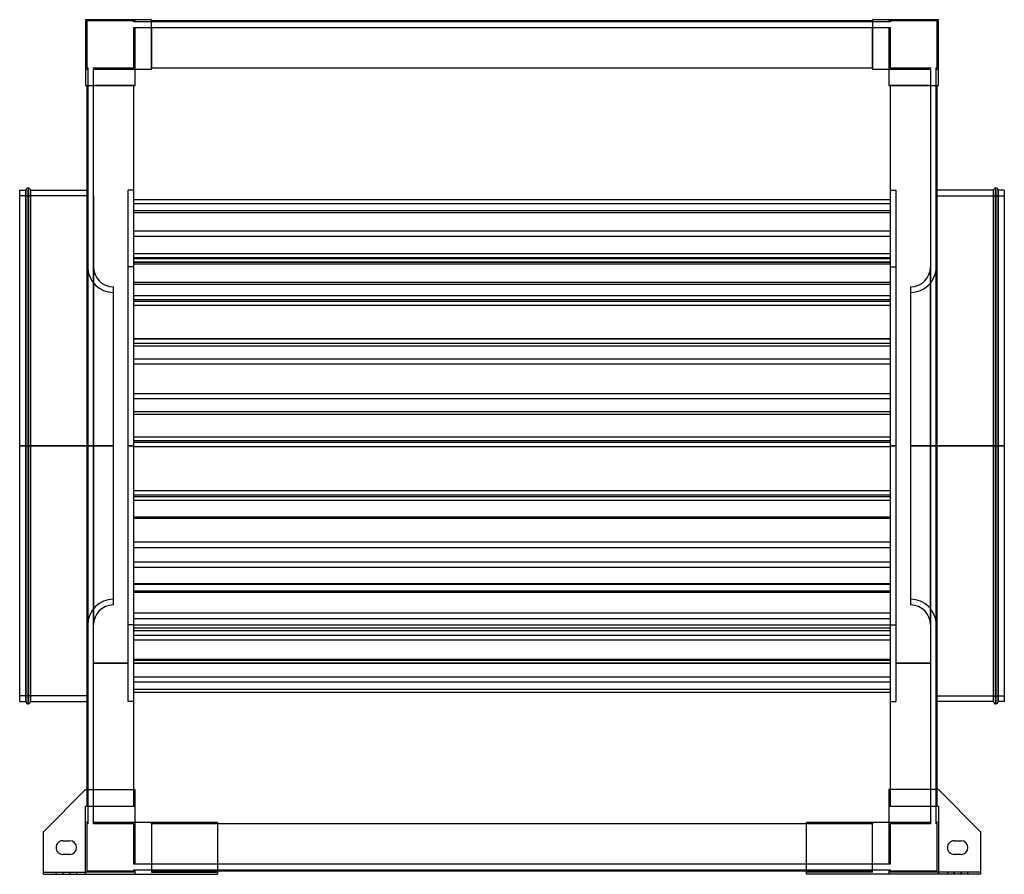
# Model space of a CAD drawing. Header units: millimetres. Extents: x -433 to 433, y -377 to 375.
import ezdxf

# ---------------------------------------------------------------- set-up
doc = ezdxf.new("R2010")
doc.units = ezdxf.units.MM
doc.layers.add('MAIN-1', color=7, linetype='Continuous')
doc.layers.add('MAIN-2', color=7, linetype='Continuous')

msp = doc.modelspace()

# ---------------------------------------------------------------- linework, layer by layer
at = {"layer": 'MAIN-1'}
for p, q in [((-317, 375), (-375, 375)), ((-375, 375), (-375, 317)), ((-317, 331.5), (-317, 375)), ((317, 374), (-317, 374)), ((317, 375), (317, 331.5)), ((375, 375), (317, 375)), ((375, 317), (375, 375)), ((-331.5, 317), (-331.5, 331.5)), ((-331.5, 331.5), (-317, 331.5)), ((-317, 332.5), (317, 332.5)), ((317, 331.5), (331.5, 331.5)), ((331.5, 331.5), (331.5, 317)), ((-375, 317), (-331.5, 317)), ((-374, 317), (-374, -302.5)), ((-332.5, -302.5), (-332.5, 317)), ((331.5, 317), (375, 317)), ((332.5, 317), (332.5, -302.5)), ((374, -302.5), (374, 317)), ((-425.5, 0), (-425.5, 227)), ((425.5, 227), (425.5, 0)), ((-433, 0), (-433, 225)), ((-433, 225), (-427.5, 225)), ((-427.5, 0), (-427.5, 225)), ((-423.5, 225), (-423.5, 0)), ((-423.5, 225), (-374, 225)), ((423.5, 225), (374, 225)), ((423.5, 0), (423.5, 225)), ((427.5, 225), (427.5, 0)), ((433, 225), (427.5, 225)), ((433, 225), (433, 0)), ((-423.5, 0), (-423.5, -225)), ((423.5, 0), (374, 0)), ((423.5, 0), (425.5, 0)), ((425.5, 0), (425.5, -227)), ((427.5, 0), (425.5, 0)), ((433, 0), (427.5, 0)), ((427.5, 0), (427.5, -225)), ((433, 0), (433, -225)), ((-427.5, 0), (-433, 0)), ((-433, -225), (-433, 0)), ((-425.5, 0), (-427.5, 0)), ((-427.5, -225), (-427.5, 0)), ((-423.5, 0), (-425.5, 0)), ((-425.5, -227), (-425.5, 0)), ((-374, 0), (-423.5, 0)), ((423.5, -225), (423.5, 0)), ((-433, -225), (-427.5, -225)), ((-423.5, -225), (-374, -225)), ((423.5, -225), (374, -225)), ((433, -225), (427.5, -225)), ((-375, -302.5), (-412, -339.5)), ((-375, -302.5), (-331.5, -302.5)), ((-331.5, -331.5), (-331.5, -302.5)), ((375, -302.5), (331.5, -302.5)), ((331.5, -302.5), (331.5, -331.5)), ((412, -339.5), (375, -302.5)), ((-259, -331.5), (-331.5, -331.5)), ((-259, -331.5), (-259, -377)), ((259, -332.5), (-259, -332.5)), ((331.5, -331.5), (259, -331.5)), ((259, -377), (259, -331.5)), ((-412, -377), (-412, -339.5)), ((412, -339.5), (412, -377)), ((-395, -347.5), (-389, -347.5)), ((389, -347.5), (395, -347.5)), ((-389, -359.5), (-395, -359.5)), ((395, -359.5), (389, -359.5)), ((-412, -377), (-259, -377)), ((-259, -374), (259, -374)), ((412, -377), (259, -377))]:
    msp.add_line(p, q, dxfattribs=at)
for centre, radius, start, end in [((-425.5, 225), 2, 89.99998, 180.00002), ((-425.5, 225), 2, 0, 89.99998), ((425.5, 225), 2, 89.99998, 180.00002), ((425.5, 225), 2, 0, 89.99998), ((-425.5, -225), 2, 180.00002, 270.00002), ((-425.5, -225), 2, 270.00002, 0), ((425.5, -225), 2, 180.00002, 270.00002), ((425.5, -225), 2, 270.00002, 0), ((-395, -353.5), 6, 89.99998, 180.00002), ((-395, -353.5), 6, 180.00002, 270.00002), ((-389, -353.5), 6, 0, 89.99998), ((-389, -353.5), 6, 270.00002, 0), ((389, -353.5), 6, 89.99998, 180.00002), ((389, -353.5), 6, 180.00002, 270.00002), ((395, -353.5), 6, 0, 89.99998), ((395, -353.5), 6, 270.00002, 0)]:
    msp.add_arc(centre, radius, start, end, dxfattribs=at)
at = {"layer": 'MAIN-2'}
for p, q in [((-375, 375), (-375, 375)), ((-375, 375), (-375, 375)), ((-332.5, 374), (-374, 374)), ((-374, 374), (-374, 332.5)), ((-374, 374), (-374, 374)), ((-332.5, 373), (-332.5, 374)), ((-332.5, 374), (-332.5, 374)), ((-331.5, 373), (-332.5, 373)), ((-332.5, 373), (-332.5, 373)), ((-331.5, 373), (-331.5, 375)), ((-331.5, 375), (-331.5, 375)), ((-331.5, 375), (-331.5, 375)), ((-331.5, 373), (-331.5, 373)), ((-317, 373), (-331.5, 373)), ((-331.5, 373), (-331.5, 373)), ((-317, 375), (-317, 375)), ((-317, 375), (-317, 375)), ((-317, 374), (-317, 374)), ((-317, 374), (-317, 374)), ((-317, 373), (-317, 373)), ((317, 373), (-317, 373)), ((-317, 373), (-317, 373)), ((317, 375), (317, 375)), ((317, 375), (317, 375)), ((317, 374), (317, 374)), ((317, 374), (317, 374)), ((317, 373), (317, 373)), ((331.5, 373), (317, 373)), ((317, 373), (317, 373)), ((331.5, 375), (331.5, 375)), ((331.5, 375), (331.5, 373)), ((331.5, 375), (331.5, 375)), ((331.5, 373), (331.5, 373)), ((332.5, 373), (331.5, 373)), ((331.5, 373), (331.5, 373)), ((332.5, 374), (332.5, 373)), ((332.5, 374), (332.5, 374)), ((374, 374), (332.5, 374)), ((332.5, 373), (332.5, 373)), ((374, 332.5), (374, 374)), ((374, 374), (374, 374)), ((375, 375), (375, 375)), ((375, 375), (375, 375)), ((-332.5, 332.5), (-332.5, 368)), ((-332.5, 368), (-331.5, 368)), ((-332.5, 368), (-332.5, 368)), ((-331.5, 368), (-317, 368)), ((-331.5, 368), (-331.5, 368)), ((-331.5, 368), (-331.5, 368)), ((-331.5, 331.5), (-331.5, 368)), ((-317, 368), (-317, 368)), ((-317, 368), (317, 368)), ((-317, 368), (-317, 368)), ((-317, 368), (-317, 332.5)), ((317, 368), (317, 368)), ((317, 368), (331.5, 368)), ((317, 368), (317, 368)), ((317, 332.5), (317, 368)), ((331.5, 368), (332.5, 368)), ((331.5, 368), (331.5, 368)), ((331.5, 368), (331.5, 368)), ((331.5, 368), (331.5, 331.5)), ((332.5, 368), (332.5, 332.5)), ((332.5, 368), (332.5, 368)), ((-375, 331.5), (-375, 331.5)), ((-375, 331.5), (-373, 331.5)), ((-375, 331.5), (-375, 331.5)), ((-374, 332.5), (-373, 332.5)), ((-374, 332.5), (-374, 332.5)), ((-373, 332.5), (-373, 331.5)), ((-373, 332.5), (-373, 332.5)), ((-373, 331.5), (-373, 317)), ((-373, 331.5), (-373, 331.5)), ((-373, 331.5), (-373, 331.5)), ((-368, 332.5), (-368, 332.5)), ((-368, 331.5), (-368, 332.5)), ((-368, 332.5), (-332.5, 332.5)), ((-368, 331.5), (-368, 331.5)), ((-368, 331.5), (-368, 331.5)), ((-368, 317), (-368, 331.5)), ((-368, 331.5), (-331.5, 331.5)), ((-332.5, 332.5), (-332.5, 332.5)), ((-331.5, 331.5), (-331.5, 331.5)), ((-331.5, 331.5), (-331.5, 331.5)), ((-331.5, 331.5), (-331.5, 331.5)), ((-331.5, 331.5), (-331.5, 331.5)), ((-331.5, 331.5), (-331.5, 331.5)), ((-331.5, 331.5), (-331.5, 331.5)), ((-317, 332.5), (-317, 332.5)), ((-317, 332.5), (-317, 332.5)), ((-317, 331.5), (-317, 332.5)), ((-317, 332.5), (-317, 332.5)), ((-317, 332.5), (-317, 332.5)), ((-317, 331.5), (-317, 331.5)), ((-317, 331.5), (-317, 331.5)), ((-317, 331.5), (-317, 331.5)), ((-317, 331.5), (-317, 331.5)), ((317, 332.5), (317, 332.5)), ((317, 332.5), (317, 331.5)), ((317, 332.5), (317, 332.5)), ((317, 332.5), (317, 332.5)), ((317, 332.5), (317, 332.5)), ((317, 331.5), (317, 331.5)), ((317, 331.5), (317, 331.5)), ((317, 331.5), (317, 331.5)), ((317, 331.5), (317, 331.5)), ((331.5, 331.5), (331.5, 331.5)), ((331.5, 331.5), (368, 331.5)), ((331.5, 331.5), (331.5, 331.5)), ((331.5, 331.5), (331.5, 331.5)), ((331.5, 331.5), (331.5, 331.5)), ((331.5, 331.5), (331.5, 331.5)), ((331.5, 331.5), (331.5, 331.5)), ((332.5, 332.5), (368, 332.5)), ((332.5, 332.5), (332.5, 332.5)), ((368, 332.5), (368, 331.5)), ((368, 332.5), (368, 332.5)), ((368, 331.5), (368, 317)), ((368, 331.5), (368, 331.5)), ((368, 331.5), (368, 331.5)), ((373, 332.5), (373, 332.5)), ((373, 331.5), (373, 332.5)), ((373, 332.5), (374, 332.5)), ((373, 331.5), (373, 331.5)), ((373, 331.5), (373, 331.5)), ((373, 317), (373, 331.5)), ((373, 331.5), (375, 331.5)), ((374, 332.5), (374, 332.5)), ((375, 331.5), (375, 331.5)), ((375, 331.5), (375, 331.5)), ((-375, 317), (-375, 317)), ((-375, 317), (-375, 317)), ((-374, 317), (-374, 317)), ((-374, 317), (-374, 317)), ((-373, 317), (-373, -317)), ((-373, 317), (-373, 317)), ((-373, 317), (-373, 317)), ((-368, 317), (-368, 317)), ((-368, -317), (-368, 317)), ((-368, 317), (-368, 317)), ((-332.5, 317), (-368, 317)), ((-332.5, 317), (-332.5, 317)), ((-332.5, 317), (-332.5, 317)), ((-332.5, 317), (-331.5, 317)), ((-332.5, 317), (-332.5, 317)), ((-332.5, 317), (-332.5, 317)), ((-331.5, 317), (-331.5, 317)), ((-331.5, 317), (-331.5, 317)), ((-331.5, 317), (-331.5, 317)), ((-331.5, 317), (-331.5, 317)), ((331.5, 317), (331.5, 317)), ((331.5, 317), (332.5, 317)), ((331.5, 317), (331.5, 317)), ((331.5, 317), (331.5, 317)), ((331.5, 317), (331.5, 317)), ((332.5, 317), (332.5, 317)), ((368, 317), (332.5, 317)), ((332.5, 317), (332.5, 317)), ((332.5, 317), (332.5, 317)), ((332.5, 317), (332.5, 317)), ((368, 317), (368, -317)), ((368, 317), (368, 317)), ((368, 317), (368, 317)), ((373, 317), (373, 317)), ((373, -317), (373, 317)), ((373, 317), (373, 317)), ((374, 317), (374, 317)), ((374, 317), (374, 317)), ((375, 317), (375, 317)), ((375, 317), (375, 317)), ((-425.5, 227), (-425.5, 0)), ((425.5, 0), (425.5, 227)), ((-373, 220), (-433, 220)), ((-427.5, 225), (-427.5, 0)), ((-423.5, 0), (-423.5, 225)), ((-374, 225), (-373, 225)), ((-373, 220), (-373, 0)), ((-368, 220), (-368, 0)), ((-337.5, 0), (-337.5, 225)), ((-332.5, 225), (-337.5, 225)), ((-332.5, 216.88), (332.5, 216.88)), ((332.5, 225), (337.5, 225)), ((337.5, 225), (337.5, 0)), ((374, 225), (373, 225)), ((373, 0), (373, 220)), ((373, 220), (433, 220)), ((423.5, 225), (423.5, 0)), ((427.5, 0), (427.5, 225)), ((-332.5, 213.35), (332.5, 213.35)), ((-332.5, 207.12), (332.5, 207.12)), ((-332.5, 205.33), (332.5, 205.33)), ((-332.5, 189.14), (332.5, 189.14)), ((-332.5, 184.48), (332.5, 184.48)), ((-332.5, 169.15), (332.5, 169.15)), ((-332.5, 165.62), (332.5, 165.62)), ((-332.5, 164.95), (332.5, 164.95)), ((-373.09, 0), (-373.09, 157.51)), ((-373.09, 157.51), (-373.09, 0)), ((-373.09, 157.51), (-373, 157.51)), ((-368.09, 157.49), (-368.09, 0)), ((-368, 157.49), (-368.09, 157.49)), ((-332.5, 157.5), (-337.5, 157.5)), ((-332.5, 161.81), (332.5, 161.81)), ((-332.5, 161.54), (332.5, 161.54)), ((-332.5, 160.29), (332.5, 160.29)), ((332.5, 157.5), (337.5, 157.5)), ((368, 157.49), (368.09, 157.49)), ((368.09, 0), (368.09, 157.49)), ((373.09, 157.51), (373, 157.51)), ((373.09, 0), (373.09, 157.51)), ((373.09, 157.51), (373.09, 0)), ((-350.59, 0), (-350.59, 140.01)), ((-332.5, 144.1), (332.5, 144.1)), ((-332.5, 142.31), (332.5, 142.31)), ((350.59, 140.01), (350.59, 0)), ((-332.5, 132.23), (332.5, 132.23)), ((-332.5, 128.7), (332.5, 128.7)), ((-332.5, 127.24), (332.5, 127.24)), ((-332.5, 123.71), (332.5, 123.71)), ((-332.5, 94.4), (332.5, 94.4)), ((-332.5, 94.14), (332.5, 94.14)), ((-332.5, 90.31), (332.5, 90.31)), ((-332.5, 88.04), (332.5, 88.04)), ((-332.5, 76.65), (332.5, 76.65)), ((-332.5, 72.19), (332.5, 72.19)), ((-332.5, 46), (332.5, 46)), ((-332.5, 41.55), (332.5, 41.55)), ((-332.5, 30.16), (332.5, 30.16)), ((-332.5, 27.89), (332.5, 27.89)), ((-433, 0), (-427.5, 0)), ((-433, 0), (-373, 0)), ((-427.5, 0), (-425.5, 0)), ((-427.5, 0), (-427.5, -225)), ((-425.5, 0), (-425.5, -227)), ((-425.5, 0), (-423.5, 0)), ((-423.5, 0), (-373, 0)), ((-350.59, 0), (-373.09, 0)), ((-373.09, 0), (-373.09, -157.51)), ((-373, 0), (-373, -220)), ((-368.09, 0), (-368, 0)), ((-368.09, 0), (-368.09, -157.49)), ((-350.59, 0), (-368.09, 0)), ((-337.5, 0), (-332.5, 0)), ((-332.5, 0), (-337.5, 0)), ((-332.5, 7.81), (332.5, 7.81)), ((-332.5, 4.66), (332.5, 4.66)), ((-332.5, 3.19), (332.5, 3.19)), ((337.5, 0), (332.5, 0)), ((332.5, 0), (337.5, 0)), ((337.5, 0), (337.5, -225)), ((350.59, 0), (373.09, 0)), ((350.59, 0), (368.09, 0)), ((368.09, 0), (368, 0)), ((368.09, -157.49), (368.09, 0)), ((433, 0), (373, 0)), ((374, 0), (373, 0)), ((373.09, 0), (373.09, -157.51)), ((423.5, 0), (423.5, -225)), ((-373, 0), (-433, 0)), ((-423.5, -225), (-423.5, 0)), ((-373, 0), (-374, 0)), ((-373.09, 0), (-350.59, 0)), ((-373.09, -157.51), (-373.09, 0)), ((-368, 0), (-368.09, 0)), ((-368.09, 0), (-350.59, 0)), ((-350.59, -140.01), (-350.59, 0)), ((-337.5, -225), (-337.5, 0)), ((-332.5, 0), (-337.5, 0)), ((-337.5, 0), (-332.5, 0)), ((-332.5, -0.69), (332.5, -0.69)), ((332.5, 0), (337.5, 0)), ((337.5, 0), (332.5, 0)), ((373.09, 0), (350.59, 0)), ((350.59, 0), (350.59, -140.01)), ((368.09, 0), (350.59, 0)), ((368, 0), (368.09, 0)), ((373, 0), (433, 0)), ((373, 0), (423.5, 0)), ((373, -220), (373, 0)), ((373.09, -157.51), (373.09, 0)), ((423.5, 0), (425.5, 0)), ((425.5, -227), (425.5, 0)), ((425.5, 0), (427.5, 0)), ((427.5, 0), (433, 0)), ((427.5, -225), (427.5, 0)), ((-332.5, -39.29), (332.5, -39.29)), ((-332.5, -43.17), (332.5, -43.17)), ((-332.5, -44.65), (332.5, -44.65)), ((-332.5, -47.79), (332.5, -47.79)), ((-332.5, -62.38), (332.5, -62.38)), ((-332.5, -63.67), (332.5, -63.67)), ((-332.5, -84.48), (332.5, -84.48)), ((-332.5, -89.3), (332.5, -89.3)), ((-332.5, -101.95), (332.5, -101.95)), ((-332.5, -106.77), (332.5, -106.77)), ((-332.5, -121), (332.5, -121)), ((-332.5, -121.78), (332.5, -121.78)), ((-332.5, -127.58), (332.5, -127.58)), ((-332.5, -128.87), (332.5, -128.87)), ((-332.5, -146.98), (332.5, -146.98)), ((-332.5, -151.91), (332.5, -151.91)), ((-373, -157.51), (-373.09, -157.51)), ((-368, -157.49), (-368.09, -157.49)), ((-332.5, -157.5), (-337.5, -157.5)), ((-332.5, -157.4), (332.5, -157.4)), ((-332.5, -157.53), (332.5, -157.53)), ((-332.5, -160.13), (332.5, -160.13)), ((-332.5, -162.47), (332.5, -162.47)), ((332.5, -157.5), (337.5, -157.5)), ((368, -157.49), (368.09, -157.49)), ((373, -157.51), (373.09, -157.51)), ((-332.5, -166.59), (332.5, -166.59)), ((-332.5, -170.79), (332.5, -170.79)), ((-332.5, -187.67), (332.5, -187.67)), ((-332.5, -188.45), (332.5, -188.45)), ((-337.5, -191.25), (-368, -191.25)), ((-368, -191.25), (-337.5, -191.25)), ((-368, -191.25), (-337.5, -191.25)), ((-368, -191.25), (-337.5, -191.25)), ((332.5, -191.25), (-332.5, -191.25)), ((-332.5, -191.25), (332.5, -191.25)), ((-332.5, -191.25), (332.5, -191.25)), ((-332.5, -191.25), (332.5, -191.25)), ((368, -191.25), (337.5, -191.25)), ((337.5, -191.25), (368, -191.25)), ((337.5, -191.25), (368, -191.25)), ((337.5, -191.25), (368, -191.25)), ((-332.5, -203.36), (332.5, -203.36)), ((-332.5, -207.55), (332.5, -207.55)), ((-332.5, -214.01), (332.5, -214.01)), ((-373, -220), (-433, -220)), ((-374, -225), (-373, -225)), ((-332.5, -225), (-337.5, -225)), ((-332.5, -216.74), (332.5, -216.74)), ((332.5, -225), (337.5, -225)), ((373, -220), (433, -220)), ((374, -225), (373, -225)), ((-375, -302.5), (-375, -302.5)), ((-375, -302.5), (-375, -302.5)), ((-374, -302.5), (-374, -317)), ((-332.5, -317), (-332.5, -302.5)), ((-331.5, -302.5), (-331.5, -302.5)), ((-331.5, -302.5), (-331.5, -302.5)), ((331.5, -302.5), (331.5, -302.5)), ((331.5, -302.5), (331.5, -302.5)), ((332.5, -302.5), (332.5, -317)), ((374, -317), (374, -302.5)), ((375, -302.5), (375, -302.5)), ((375, -302.5), (375, -302.5)), ((-375, -317), (-331.5, -317)), ((-375, -375), (-375, -317)), ((-375, -317), (-375, -317)), ((-375, -317), (-375, -317)), ((-374, -317), (-374, -317)), ((-374, -317), (-374, -317)), ((-373, -317), (-373, -317)), ((-373, -317), (-373, -317)), ((-373, -317), (-373, -331.5)), ((-368, -317), (-368, -317)), ((-368, -331.5), (-368, -317)), ((-368, -317), (-368, -317)), ((-368, -317), (-332.5, -317)), ((-332.5, -317), (-332.5, -317)), ((-332.5, -317), (-332.5, -317)), ((-331.5, -317), (-332.5, -317)), ((-332.5, -317), (-332.5, -317)), ((-332.5, -317), (-332.5, -317)), ((-331.5, -317), (-331.5, -317)), ((-331.5, -317), (-331.5, -317)), ((-331.5, -317), (-331.5, -317)), ((-331.5, -317), (-331.5, -317)), ((331.5, -317), (375, -317)), ((331.5, -317), (331.5, -317)), ((331.5, -317), (331.5, -317)), ((331.5, -317), (331.5, -317)), ((331.5, -317), (331.5, -317)), ((332.5, -317), (331.5, -317)), ((332.5, -317), (332.5, -317)), ((332.5, -317), (332.5, -317)), ((332.5, -317), (368, -317)), ((332.5, -317), (332.5, -317)), ((332.5, -317), (332.5, -317)), ((368, -317), (368, -317)), ((368, -317), (368, -317)), ((368, -317), (368, -331.5)), ((373, -317), (373, -317)), ((373, -331.5), (373, -317)), ((373, -317), (373, -317)), ((374, -317), (374, -317)), ((374, -317), (374, -317)), ((375, -317), (375, -375)), ((375, -317), (375, -317)), ((375, -317), (375, -317)), ((-375, -331.5), (-375, -331.5)), ((-375, -331.5), (-375, -331.5)), ((-373, -331.5), (-375, -331.5)), ((-373, -332.5), (-374, -332.5)), ((-374, -332.5), (-374, -374)), ((-374, -332.5), (-374, -332.5)), ((-373, -331.5), (-373, -332.5)), ((-373, -331.5), (-373, -331.5)), ((-373, -331.5), (-373, -331.5)), ((-373, -332.5), (-373, -332.5)), ((-368, -331.5), (-368, -331.5)), ((-368, -332.5), (-368, -331.5)), ((-368, -331.5), (-368, -331.5)), ((-331.5, -331.5), (-368, -331.5)), ((-368, -332.5), (-368, -332.5)), ((-332.5, -332.5), (-368, -332.5)), ((-332.5, -332.5), (-332.5, -332.5)), ((-332.5, -368), (-332.5, -332.5)), ((-331.5, -331.5), (-331.5, -331.5)), ((-331.5, -331.5), (-331.5, -331.5)), ((-331.5, -331.5), (-331.5, -331.5)), ((-331.5, -331.5), (-331.5, -331.5)), ((-331.5, -368), (-331.5, -331.5)), ((-331.5, -331.5), (-331.5, -331.5)), ((-331.5, -331.5), (-331.5, -331.5)), ((-317, -331.5), (-317, -331.5)), ((-317, -331.5), (-317, -331.5)), ((-317, -331.5), (-317, -375)), ((-317, -331.5), (-317, -331.5)), ((-317, -331.5), (-317, -331.5)), ((-317, -332.5), (-317, -331.5)), ((-317, -332.5), (-317, -332.5)), ((-317, -332.5), (-317, -332.5)), ((-317, -332.5), (-317, -368)), ((-317, -332.5), (-317, -332.5)), ((-317, -332.5), (-317, -332.5)), ((-259, -332.5), (-317, -332.5)), ((-259, -331.5), (-259, -331.5)), ((-259, -331.5), (-259, -331.5)), ((259, -331.5), (259, -331.5)), ((259, -331.5), (259, -331.5)), ((317, -332.5), (259, -332.5)), ((317, -375), (317, -331.5)), ((317, -331.5), (317, -331.5)), ((317, -331.5), (317, -331.5)), ((317, -331.5), (317, -332.5)), ((317, -331.5), (317, -331.5)), ((317, -331.5), (317, -331.5)), ((317, -332.5), (317, -332.5)), ((317, -332.5), (317, -332.5)), ((317, -368), (317, -332.5)), ((317, -332.5), (317, -332.5)), ((317, -332.5), (317, -332.5)), ((331.5, -331.5), (331.5, -331.5)), ((331.5, -331.5), (331.5, -331.5)), ((368, -331.5), (331.5, -331.5)), ((331.5, -331.5), (331.5, -331.5)), ((331.5, -331.5), (331.5, -368)), ((331.5, -331.5), (331.5, -331.5)), ((331.5, -331.5), (331.5, -331.5)), ((331.5, -331.5), (331.5, -331.5)), ((368, -332.5), (332.5, -332.5)), ((332.5, -332.5), (332.5, -332.5)), ((332.5, -332.5), (332.5, -368)), ((368, -331.5), (368, -331.5)), ((368, -331.5), (368, -332.5)), ((368, -331.5), (368, -331.5)), ((368, -332.5), (368, -332.5)), ((373, -331.5), (373, -331.5)), ((373, -332.5), (373, -331.5)), ((373, -331.5), (373, -331.5)), ((375, -331.5), (373, -331.5)), ((373, -332.5), (373, -332.5)), ((374, -332.5), (373, -332.5)), ((374, -332.5), (374, -332.5)), ((374, -374), (374, -332.5)), ((375, -331.5), (375, -331.5)), ((375, -331.5), (375, -331.5)), ((-412, -339.5), (-412, -339.5)), ((-412, -339.5), (-412, -339.5)), ((412, -339.5), (412, -339.5)), ((412, -339.5), (412, -339.5)), ((-401, -353.5), (-401, -353.5)), ((-401, -353.5), (-401, -353.5)), ((-395, -347.5), (-395, -347.5)), ((-395, -347.5), (-395, -347.5)), ((-389, -347.5), (-389, -347.5)), ((-389, -347.5), (-389, -347.5)), ((-383, -353.5), (-383, -353.5)), ((-383, -353.5), (-383, -353.5)), ((383, -353.5), (383, -353.5)), ((383, -353.5), (383, -353.5)), ((389, -347.5), (389, -347.5)), ((389, -347.5), (389, -347.5)), ((395, -347.5), (395, -347.5)), ((395, -347.5), (395, -347.5)), ((401, -353.5), (401, -353.5)), ((401, -353.5), (401, -353.5)), ((-395, -359.5), (-395, -359.5)), ((-395, -359.5), (-395, -359.5)), ((-389, -359.5), (-389, -359.5)), ((-389, -359.5), (-389, -359.5)), ((389, -359.5), (389, -359.5)), ((389, -359.5), (389, -359.5)), ((395, -359.5), (395, -359.5)), ((395, -359.5), (395, -359.5)), ((-331.5, -368), (-332.5, -368)), ((-332.5, -368), (-332.5, -368)), ((-331.5, -368), (-331.5, -368)), ((-331.5, -368), (-331.5, -368)), ((-317, -368), (-331.5, -368)), ((-317, -368), (-317, -368)), ((-317, -368), (-317, -368)), ((317, -368), (-317, -368)), ((331.5, -368), (317, -368)), ((317, -368), (317, -368)), ((317, -368), (317, -368)), ((332.5, -368), (331.5, -368)), ((331.5, -368), (331.5, -368)), ((331.5, -368), (331.5, -368)), ((332.5, -368), (332.5, -368)), ((-412, -375), (-412, -375)), ((-412, -375), (-412, -375)), ((-412, -375), (-375, -375)), ((-412, -377), (-412, -377)), ((-412, -377), (-412, -377)), ((-401, -377), (-401, -375)), ((-401, -377), (-401, -375)), ((-395, -377), (-395, -375)), ((-395, -377), (-395, -375)), ((-395, -375), (-395, -377)), ((-395, -375), (-395, -377)), ((-389, -375), (-389, -377)), ((-389, -375), (-389, -377)), ((-389, -377), (-389, -375)), ((-389, -377), (-389, -375)), ((-383, -375), (-383, -377)), ((-383, -375), (-383, -377)), ((-375, -375), (-375, -375)), ((-375, -375), (-375, -377)), ((-375, -375), (-375, -375)), ((-331.5, -375), (-375, -375)), ((-375, -377), (-375, -375)), ((-374, -374), (-332.5, -374)), ((-374, -374), (-374, -374)), ((-332.5, -374), (-332.5, -373)), ((-332.5, -373), (-331.5, -373)), ((-332.5, -373), (-332.5, -373)), ((-332.5, -374), (-332.5, -374)), ((-331.5, -373), (-331.5, -373)), ((-331.5, -373), (-317, -373)), ((-331.5, -377), (-331.5, -373)), ((-331.5, -373), (-331.5, -373)), ((-331.5, -375), (-331.5, -375)), ((-331.5, -375), (-331.5, -375)), ((-331.5, -377), (-331.5, -377)), ((-331.5, -377), (-331.5, -377)), ((-317, -373), (-317, -373)), ((-317, -373), (317, -373)), ((-317, -373), (-317, -373)), ((-317, -374), (-317, -374)), ((-317, -374), (-317, -374)), ((-317, -374), (-259, -374)), ((-317, -375), (-317, -375)), ((-317, -375), (-317, -375)), ((-317, -375), (-259, -375)), ((-259, -375), (-259, -375)), ((-259, -375), (-259, -375)), ((-259, -377), (-259, -377)), ((-259, -377), (-259, -377)), ((259, -374), (317, -374)), ((317, -375), (259, -375)), ((259, -375), (259, -375)), ((259, -375), (259, -375)), ((259, -377), (259, -377)), ((259, -377), (259, -377)), ((317, -373), (331.5, -373)), ((317, -373), (317, -373)), ((317, -373), (317, -373)), ((317, -374), (317, -374)), ((317, -374), (317, -374)), ((317, -375), (317, -375)), ((317, -375), (317, -375)), ((331.5, -373), (331.5, -377)), ((331.5, -373), (331.5, -373)), ((331.5, -373), (332.5, -373)), ((331.5, -373), (331.5, -373)), ((331.5, -375), (331.5, -375)), ((375, -375), (331.5, -375)), ((331.5, -375), (331.5, -375)), ((331.5, -377), (331.5, -377)), ((331.5, -377), (331.5, -377)), ((332.5, -373), (332.5, -374)), ((332.5, -373), (332.5, -373)), ((332.5, -374), (374, -374)), ((332.5, -374), (332.5, -374)), ((374, -374), (374, -374)), ((375, -375), (375, -375)), ((412, -375), (375, -375)), ((375, -375), (375, -377)), ((375, -375), (375, -375)), ((375, -377), (375, -375)), ((383, -375), (383, -377)), ((383, -375), (383, -377)), ((389, -375), (389, -377)), ((389, -375), (389, -377)), ((389, -377), (389, -375)), ((389, -377), (389, -375)), ((395, -377), (395, -375)), ((395, -377), (395, -375)), ((395, -375), (395, -377)), ((395, -375), (395, -377)), ((401, -377), (401, -375)), ((401, -377), (401, -375)), ((412, -375), (412, -375)), ((412, -375), (412, -375)), ((412, -377), (412, -377)), ((412, -377), (412, -377))]:
    msp.add_line(p, q, dxfattribs=at)
for centre, radius, start, end in [((-350.59, 157.51), 22.5, 180.00004, 270.00002), ((-350.59, 157.51), 17.5, 180.06547, 270.00002), ((350.59, 157.51), 22.5, 269.99996, 0), ((350.59, 157.51), 17.5, 269.99996, 359.93451), ((-350.59, -157.51), 22.5, 89.99998, 179.99996), ((350.59, -157.51), 22.5, 0, 90.00004), ((-350.59, -157.51), 17.5, 89.99998, 179.93453), ((350.59, -157.51), 17.5, 0.06549, 90.00004)]:
    msp.add_arc(centre, radius, start, end, dxfattribs=at)

doc.saveas('drawing.dxf')
